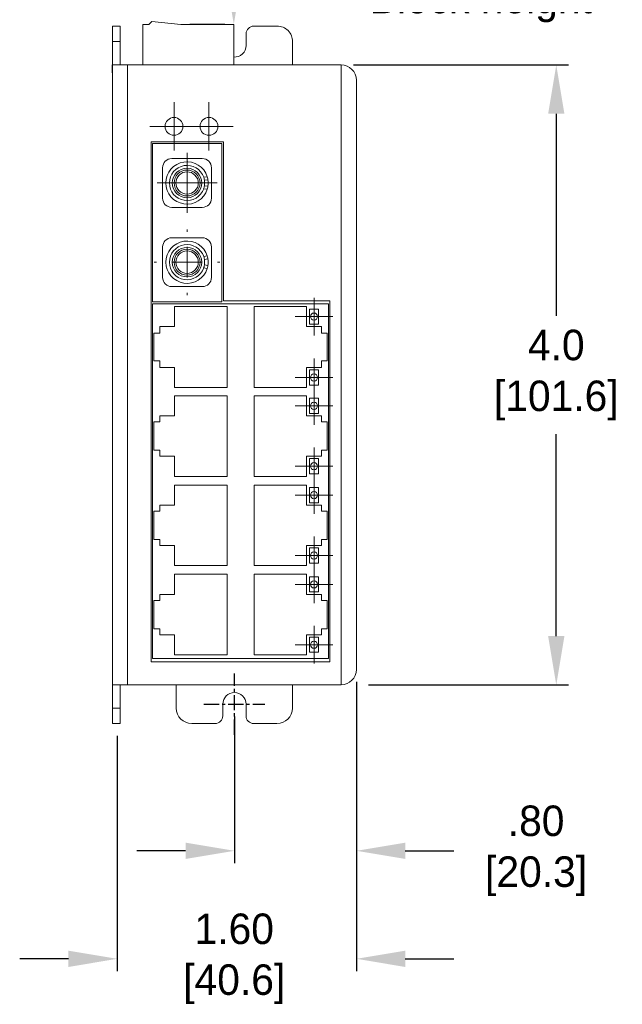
# Model space of a CAD drawing. Header units: inches. Extents: x 0 to 301, y 0 to 227.
# Tile 3 of 8: x 78 to 128, y 74 to 155. Entities that reach past the tile are written whole.
import ezdxf

# ---------------------------------------------------------------- set-up
doc = ezdxf.new("R2010")
doc.units = ezdxf.units.IN
doc.header["$MEASUREMENT"] = 0
doc.linetypes.add('CENTER', pattern=[2, 1.25, -0.25, 0.25, -0.25])
doc.layers.add('Center', color=40, linetype='CENTER')
doc.layers.add('Dimensions', color=140, linetype='Continuous')
doc.dimstyles.new('ISO-25', dxfattribs={"dimtxt": 2.5, "dimasz": 2.5, "dimexe": 1.25, "dimexo": 0.625, "dimtad": 1, "dimtxsty": 'Standard', "dimcen": 2.5, "dimadec": 0, "dimazin": 0, "dimtfac": 1, "dimtmove": 0, "dimatfit": 3, "dimfxl": 1, "dimarcsym": 0})

# ---------------------------------------------------------------- blocks, each defined once
blk = doc.blocks.new('SW_CENTERMARKSYMBOL_0')
at = {"color": 0, "linetype": 'Continuous', "lineweight": 0}
for p, q in [((0, 1.25), (0, 2.459)), ((0, 0), (0, 1.25)), ((-1.25, 0), (-2.459, 0)), ((0, 0), (-1.25, 0)), ((0, 0), (0, -1.25)), ((0, 0), (1.25, 0)), ((1.25, 0), (2.459, 0)), ((0, -1.25), (0, -2.459))]:
    blk.add_line(p, q, dxfattribs=at)
blk = doc.blocks.new('SW_CENTERMARKSYMBOL_1')
at = {"color": 0, "linetype": 'Continuous', "lineweight": 0}
for p, q in [((0, 2.5), (0, 2.691)), ((0, 0), (0, 1.25)), ((-2.5, 0), (-2.691, 0)), ((0, 0), (-1.25, 0)), ((0, 0), (0, -1.25)), ((0, 0), (1.25, 0)), ((2.5, 0), (2.691, 0)), ((0, -2.5), (0, -2.691))]:
    blk.add_line(p, q, dxfattribs=at)
blk = doc.blocks.new('SW_CENTERMARKSYMBOL_2')
at = {"color": 0, "linetype": 'Continuous', "lineweight": 0}
for p, q in [((0, 1.25), (0, 1.981)), ((0, 0), (0, 1.25)), ((-1.25, 0), (-1.981, 0)), ((0, 0), (-1.25, 0)), ((0, 0), (0, -1.25)), ((0, 0), (1.25, 0)), ((1.25, 0), (1.981, 0)), ((0, -1.25), (0, -1.981))]:
    blk.add_line(p, q, dxfattribs=at)
blk = doc.blocks.new('SW_CENTERMARKSYMBOL_3')
at = {"color": 0, "linetype": 'Continuous', "lineweight": 0}
for p, q in [((0, 1.25), (0, 1.544)), ((0, 0), (0, 1.25)), ((-1.25, 0), (-1.544, 0)), ((0, 0), (-1.25, 0)), ((0, 0), (0, -1.25)), ((0, 0), (1.25, 0)), ((1.25, 0), (1.544, 0)), ((0, -1.25), (0, -1.544))]:
    blk.add_line(p, q, dxfattribs=at)
blk = doc.blocks.new('SW_CENTERMARKSYMBOL_4')
at = {"color": 0, "linetype": 'Continuous', "lineweight": 0}
for p, q in [((0, 1.25), (0, 1.544)), ((0, 0), (0, 1.25)), ((-1.25, 0), (-1.544, 0)), ((0, 0), (-1.25, 0)), ((0, 0), (0, -1.25)), ((0, 0), (1.25, 0)), ((1.25, 0), (1.544, 0)), ((0, -1.25), (0, -1.544))]:
    blk.add_line(p, q, dxfattribs=at)
blk = doc.blocks.new('SW_CENTERMARKSYMBOL_5')
at = {"color": 0, "linetype": 'Continuous', "lineweight": 0}
for p, q in [((0, 1.25), (0, 1.544)), ((0, 0), (0, 1.25)), ((-1.25, 0), (-1.544, 0)), ((0, 0), (-1.25, 0)), ((0, 0), (0, -1.25)), ((0, 0), (1.25, 0)), ((1.25, 0), (1.544, 0)), ((0, -1.25), (0, -1.544))]:
    blk.add_line(p, q, dxfattribs=at)
blk = doc.blocks.new('SW_CENTERMARKSYMBOL_6')
at = {"color": 0, "linetype": 'Continuous', "lineweight": 0}
for p, q in [((0, 1.25), (0, 1.544)), ((0, 0), (0, 1.25)), ((-1.25, 0), (-1.544, 0)), ((0, 0), (-1.25, 0)), ((0, 0), (0, -1.25)), ((0, 0), (1.25, 0)), ((1.25, 0), (1.544, 0)), ((0, -1.25), (0, -1.544))]:
    blk.add_line(p, q, dxfattribs=at)
blk = doc.blocks.new('SW_CENTERMARKSYMBOL_7')
at = {"color": 0, "linetype": 'Continuous', "lineweight": 0}
for p, q in [((0, 1.25), (0, 1.544)), ((0, 0), (0, 1.25)), ((-1.25, 0), (-1.544, 0)), ((0, 0), (-1.25, 0)), ((0, 0), (0, -1.25)), ((0, 0), (1.25, 0)), ((1.25, 0), (1.544, 0)), ((0, -1.25), (0, -1.544))]:
    blk.add_line(p, q, dxfattribs=at)
blk = doc.blocks.new('SW_CENTERMARKSYMBOL_8')
at = {"color": 0, "linetype": 'Continuous', "lineweight": 0}
for p, q in [((0, 1.25), (0, 1.544)), ((0, 0), (0, 1.25)), ((-1.25, 0), (-1.544, 0)), ((0, 0), (-1.25, 0)), ((0, 0), (0, -1.25)), ((0, 0), (1.25, 0)), ((1.25, 0), (1.544, 0)), ((0, -1.25), (0, -1.544))]:
    blk.add_line(p, q, dxfattribs=at)
blk = doc.blocks.new('SW_CENTERMARKSYMBOL_9')
at = {"color": 0, "linetype": 'Continuous', "lineweight": 0}
for p, q in [((0, 1.25), (0, 1.544)), ((0, 0), (0, 1.25)), ((-1.25, 0), (-1.544, 0)), ((0, 0), (-1.25, 0)), ((0, 0), (0, -1.25)), ((0, 0), (1.25, 0)), ((1.25, 0), (1.544, 0)), ((0, -1.25), (0, -1.544))]:
    blk.add_line(p, q, dxfattribs=at)
blk = doc.blocks.new('SW_CENTERMARKSYMBOL_10')
at = {"color": 0, "linetype": 'Continuous', "lineweight": 0}
for p, q in [((0, 1.25), (0, 1.544)), ((0, 0), (0, 1.25)), ((-1.25, 0), (-1.544, 0)), ((0, 0), (-1.25, 0)), ((0, 0), (0, -1.25)), ((0, 0), (1.25, 0)), ((1.25, 0), (1.544, 0)), ((0, -1.25), (0, -1.544))]:
    blk.add_line(p, q, dxfattribs=at)
blk = doc.blocks.new('*D19')
at = {"layer": 'Defpoints', "color": 0}
for p in [(104.711, 150.879), (105.961, 100.064), (122.346, 100.064)]:
    blk.add_point(p, dxfattribs=at)
at = {"layer": 'Dimensions', "color": 0, "lineweight": -2}
for p, q in [((105.711, 150.879), (123.346, 150.879)), ((122.346, 146.879), (122.346, 130.321)), ((122.346, 104.064), (122.346, 120.607)), ((106.961, 100.064), (123.346, 100.064))]:
    blk.add_line(p, q, dxfattribs=at)
at = {"layer": 'Dimensions', "color": 0}
for points in [[(121.679, 146.879), (123.013, 146.879), (122.346, 150.879)], [(121.679, 104.064), (123.013, 104.064), (122.346, 100.064)]]:
    blk.add_solid(points, dxfattribs=at)
at = {"layer": 'Dimensions', "color": 0, "insert": (122.346, 125.464), "char_height": 2.5, "attachment_point": 5}
blk.add_mtext('4.0\\P[101.6]', dxfattribs=at)
blk = doc.blocks.new('*D20')
at = {"layer": 'Defpoints', "color": 0}
for p in [(105.961, 101.329), (95.961, 98.476), (105.961, 86.475)]:
    blk.add_point(p, dxfattribs=at)
at = {"layer": 'Dimensions', "color": 0, "lineweight": -2}
for p, q in [((105.961, 100.329), (105.961, 85.475)), ((95.961, 97.476), (95.961, 85.475)), ((91.961, 86.475), (87.961, 86.475)), ((109.961, 86.475), (113.961, 86.475))]:
    blk.add_line(p, q, dxfattribs=at)
at = {"layer": 'Dimensions', "color": 0}
for points in [[(91.961, 87.142), (91.961, 85.809), (95.961, 86.475)], [(109.961, 87.142), (109.961, 85.809), (105.961, 86.475)]]:
    blk.add_solid(points, dxfattribs=at)
at = {"layer": 'Dimensions', "color": 0, "insert": (120.693, 86.475), "char_height": 2.5, "attachment_point": 5}
blk.add_mtext('.80\\P[20.3]', dxfattribs=at)
blk = doc.blocks.new('*D21')
at = {"layer": 'Defpoints', "color": 0}
for p in [(105.961, 101.329), (86.362, 96.889), (105.961, 77.625)]:
    blk.add_point(p, dxfattribs=at)
at = {"layer": 'Dimensions', "color": 0, "lineweight": -2}
for p, q in [((105.961, 100.329), (105.961, 76.625)), ((86.362, 95.889), (86.362, 76.625)), ((82.362, 77.625), (78.362, 77.625)), ((109.961, 77.625), (113.961, 77.625))]:
    blk.add_line(p, q, dxfattribs=at)
at = {"layer": 'Dimensions', "color": 0}
for points in [[(82.362, 78.291), (82.362, 76.958), (86.362, 77.625)], [(109.961, 78.291), (109.961, 76.958), (105.961, 77.625)]]:
    blk.add_solid(points, dxfattribs=at)
at = {"layer": 'Dimensions', "color": 0, "insert": (95.949, 77.625), "char_height": 2.5, "attachment_point": 5}
blk.add_mtext('1.60\\P[40.6]', dxfattribs=at)

msp = doc.modelspace()

# ---------------------------------------------------------------- linework, layer by layer
at = {"color": 7, "linetype": 'Continuous', "lineweight": 15}
for p, q in [((88.461, 154.187), (88.461, 150.8788)), ((88.9548, 154.187), (88.461, 154.187)), ((89.2028, 154.435), (88.9548, 154.187)), ((91.5641, 154.187), (89.2028, 154.435)), ((95.911, 154.187), (91.5641, 154.187)), ((92.3092, 154.202), (92.3092, 154.187)), ((92.3092, 154.202), (95.1658, 154.202)), ((95.1658, 154.202), (95.1658, 154.187)), ((95.911, 150.8788), (95.911, 154.187)), ((86.611, 154.0538), (85.961, 154.0538)), ((85.961, 152.7838), (85.961, 154.0538)), ((86.611, 152.7838), (86.611, 154.0538)), ((96.9239, 152.4666), (96.9239, 153.4192)), ((97.5588, 154.0542), (99.4638, 154.0543)), ((86.611, 152.7838), (85.961, 152.7838)), ((85.961, 150.8788), (85.961, 152.7838)), ((86.611, 150.8788), (86.611, 152.7838)), ((100.7339, 152.7843), (100.7339, 150.8788)), ((85.95, 150.2438), (85.95, 150.8788)), ((85.95, 150.8788), (85.961, 150.8788)), ((85.95, 150.2438), (85.961, 150.2438)), ((85.95, 150.2288), (85.95, 150.2438)), ((85.95, 150.2288), (85.961, 150.2288)), ((85.961, 100.0788), (85.961, 150.8788)), ((85.961, 150.8788), (87.211, 150.8788)), ((87.211, 150.8788), (87.211, 100.0788)), ((104.711, 150.8788), (87.211, 150.8788)), ((104.711, 100.0788), (104.711, 150.8788)), ((105.961, 149.6288), (105.961, 101.3288)), ((89.1451, 144.559), (89.1451, 101.9539)), ((95.0737, 144.559), (89.1451, 144.559)), ((89.2374, 144.4458), (94.9217, 144.4458)), ((89.2374, 131.4636), (89.2374, 144.4458)), ((94.9217, 144.4458), (94.9217, 131.4636)), ((95.0737, 131.5439), (95.0737, 144.559)), ((93.3296, 143.2003), (90.8296, 143.2003)), ((90.0796, 142.4503), (90.0796, 139.9503)), ((94.0796, 139.9503), (94.0796, 142.4503)), ((93.443, 141.6664), (93.7373, 141.7124)), ((93.7938, 141.4682), (93.5032, 141.4228)), ((93.7369, 140.6871), (93.4427, 140.7333)), ((93.503, 140.9769), (93.7936, 140.9313)), ((90.8296, 139.2003), (93.3296, 139.2003)), ((93.3296, 136.7091), (90.8296, 136.7091)), ((90.0796, 135.9591), (90.0796, 133.4591)), ((94.0796, 133.4591), (94.0796, 135.9591)), ((93.443, 135.1753), (93.7373, 135.2213)), ((93.7938, 134.9771), (93.5032, 134.9317)), ((93.7369, 134.196), (93.4427, 134.2422)), ((93.503, 134.4857), (93.7936, 134.4401)), ((90.8296, 132.7091), (93.3296, 132.7091)), ((103.7891, 131.5439), (95.0737, 131.5439)), ((103.7891, 101.9539), (103.7891, 131.5439)), ((94.9217, 131.4636), (89.2374, 131.4636)), ((89.252, 131.3094), (89.252, 102.2428)), ((103.6822, 131.3094), (89.252, 131.3094)), ((95.3642, 131.0749), (91.0542, 131.0749)), ((91.0542, 131.0749), (91.0542, 129.4268)), ((95.3642, 124.4327), (95.3642, 131.0749)), ((101.88, 131.0749), (97.57, 131.0749)), ((97.57, 131.0749), (97.57, 124.4327)), ((101.88, 129.4268), (101.88, 131.0749)), ((102.867, 130.8708), (102.1106, 130.8708)), ((102.1106, 130.8708), (102.1106, 129.6309)), ((102.867, 129.6309), (102.867, 130.8708)), ((103.6822, 102.2428), (103.6822, 131.3094)), ((91.0542, 129.4268), (89.8366, 129.4268)), ((89.8366, 129.4268), (89.8366, 128.8923)), ((103.0976, 129.4268), (101.88, 129.4268)), ((102.1106, 129.6309), (102.867, 129.6309)), ((103.0976, 128.8923), (103.0976, 129.4268)), ((89.8366, 128.8923), (89.3589, 128.8923)), ((89.3589, 128.8923), (89.3589, 126.6153)), ((103.5753, 128.8923), (103.0976, 128.8923)), ((103.5753, 126.6153), (103.5753, 128.8923)), ((89.3589, 126.6153), (89.8366, 126.6153)), ((89.8366, 126.6153), (89.8366, 126.0808)), ((89.8366, 126.0808), (91.0542, 126.0808)), ((91.0542, 126.0808), (91.0542, 124.4327)), ((101.88, 124.4327), (101.88, 126.0808)), ((101.88, 126.0808), (103.0976, 126.0808)), ((102.867, 125.8824), (102.1106, 125.8824)), ((102.1106, 125.8824), (102.1106, 124.6426)), ((102.867, 124.6426), (102.867, 125.8824)), ((103.0976, 126.0808), (103.0976, 126.6153)), ((103.0976, 126.6153), (103.5753, 126.6153)), ((91.0542, 124.4327), (95.3642, 124.4327)), ((97.57, 124.4327), (101.88, 124.4327)), ((102.1106, 124.6426), (102.867, 124.6426)), ((91.0542, 123.761), (91.0542, 122.1128)), ((95.3642, 123.761), (91.0542, 123.761)), ((95.3642, 117.1597), (95.3642, 123.761)), ((101.88, 123.761), (97.57, 123.761)), ((97.57, 123.761), (97.57, 117.1597)), ((101.88, 122.1128), (101.88, 123.761)), ((102.1106, 123.5568), (102.1106, 122.317)), ((102.867, 123.5568), (102.1106, 123.5568)), ((102.867, 122.317), (102.867, 123.5568)), ((91.0542, 122.1128), (89.8366, 122.1128)), ((89.8366, 122.1128), (89.8366, 121.6192)), ((103.0976, 122.1128), (101.88, 122.1128)), ((102.1106, 122.317), (102.867, 122.317)), ((103.0976, 121.6192), (103.0976, 122.1128)), ((89.3589, 121.6192), (89.3589, 119.3014)), ((89.8366, 121.6192), (89.3589, 121.6192)), ((103.5753, 121.6192), (103.0976, 121.6192)), ((103.5753, 119.3014), (103.5753, 121.6192)), ((89.3589, 119.3014), (89.8366, 119.3014)), ((89.8366, 119.3014), (89.8366, 118.8078)), ((89.8366, 118.8078), (91.0542, 118.8078)), ((91.0542, 118.8078), (91.0542, 117.1597)), ((101.88, 117.1597), (101.88, 118.8078)), ((101.88, 118.8078), (103.0976, 118.8078)), ((102.1106, 118.6093), (102.1106, 117.3695)), ((102.867, 118.6093), (102.1106, 118.6093)), ((102.867, 117.3695), (102.867, 118.6093)), ((103.0976, 118.8078), (103.0976, 119.3014)), ((103.0976, 119.3014), (103.5753, 119.3014)), ((91.0542, 117.1597), (95.3642, 117.1597)), ((97.57, 117.1597), (101.88, 117.1597)), ((102.1106, 117.3695), (102.867, 117.3695)), ((95.3642, 116.447), (91.0542, 116.447)), ((91.0542, 116.447), (91.0542, 114.7989)), ((95.3642, 109.8457), (95.3642, 116.447)), ((101.88, 116.447), (97.57, 116.447)), ((97.57, 116.447), (97.57, 109.8457)), ((101.88, 114.7989), (101.88, 116.447)), ((102.1106, 116.2429), (102.1106, 115.003)), ((102.867, 116.2429), (102.1106, 116.2429)), ((102.867, 115.003), (102.867, 116.2429)), ((89.8366, 114.7989), (89.8366, 114.3053)), ((91.0542, 114.7989), (89.8366, 114.7989)), ((103.0976, 114.7989), (101.88, 114.7989)), ((102.1106, 115.003), (102.867, 115.003)), ((103.0976, 114.3053), (103.0976, 114.7989)), ((89.3589, 114.3053), (89.3589, 111.9875)), ((89.8366, 114.3053), (89.3589, 114.3053)), ((103.5753, 114.3053), (103.0976, 114.3053)), ((103.5753, 111.9875), (103.5753, 114.3053)), ((89.3589, 111.9875), (89.8366, 111.9875)), ((89.8366, 111.9875), (89.8366, 111.4938)), ((89.8366, 111.4938), (91.0542, 111.4938)), ((91.0542, 111.4938), (91.0542, 109.8457)), ((101.88, 109.8457), (101.88, 111.4938)), ((101.88, 111.4938), (103.0976, 111.4938)), ((103.0976, 111.9875), (103.5753, 111.9875)), ((103.0976, 111.4938), (103.0976, 111.9875)), ((102.1106, 111.2954), (102.1106, 110.0556)), ((102.867, 111.2954), (102.1106, 111.2954)), ((102.867, 110.0556), (102.867, 111.2954)), ((91.0542, 109.8457), (95.3642, 109.8457)), ((97.57, 109.8457), (101.88, 109.8457)), ((102.1106, 110.0556), (102.867, 110.0556)), ((95.3642, 109.1331), (91.0542, 109.1331)), ((91.0542, 109.1331), (91.0542, 107.485)), ((95.3642, 102.5318), (95.3642, 109.1331)), ((101.88, 109.1331), (97.57, 109.1331)), ((97.57, 109.1331), (97.57, 102.5318)), ((101.88, 107.485), (101.88, 109.1331)), ((102.1106, 108.9289), (102.1106, 107.6891)), ((102.867, 108.9289), (102.1106, 108.9289)), ((102.867, 107.6891), (102.867, 108.9289)), ((91.0542, 107.485), (89.8366, 107.485)), ((89.8366, 107.485), (89.8366, 106.9913)), ((103.0976, 107.485), (101.88, 107.485)), ((102.1106, 107.6891), (102.867, 107.6891)), ((103.0976, 106.9913), (103.0976, 107.485)), ((89.3589, 106.9913), (89.3589, 104.6735)), ((89.8366, 106.9913), (89.3589, 106.9913)), ((103.5753, 106.9913), (103.0976, 106.9913)), ((103.5753, 104.6735), (103.5753, 106.9913)), ((89.3589, 104.6735), (89.8366, 104.6735)), ((89.8366, 104.6735), (89.8366, 104.1799)), ((89.8366, 104.1799), (91.0542, 104.1799)), ((91.0542, 104.1799), (91.0542, 102.5318)), ((101.88, 102.5318), (101.88, 104.1799)), ((101.88, 104.1799), (103.0976, 104.1799)), ((103.0976, 104.1799), (103.0976, 104.6735)), ((103.0976, 104.6735), (103.5753, 104.6735)), ((102.1106, 103.9814), (102.1106, 102.7416)), ((102.867, 103.9814), (102.1106, 103.9814)), ((102.867, 102.7416), (102.867, 103.9814)), ((91.0542, 102.5318), (95.3642, 102.5318)), ((97.57, 102.5318), (101.88, 102.5318)), ((102.1106, 102.7416), (102.867, 102.7416)), ((89.1451, 101.9539), (103.7891, 101.9539)), ((89.252, 102.2428), (103.6822, 102.2428)), ((87.211, 100.0788), (85.961, 100.0788)), ((85.961, 98.1738), (85.961, 100.0788)), ((86.611, 98.1738), (86.611, 100.0788)), ((104.711, 100.0788), (87.211, 100.0788)), ((91.1985, 98.1738), (91.1985, 100.0788)), ((100.7235, 100.0788), (100.7235, 98.1738)), ((95.0085, 98.4913), (95.0085, 97.5388)), ((96.9135, 97.5388), (96.9135, 98.4913)), ((86.611, 98.1738), (85.961, 98.1738)), ((85.961, 96.9038), (85.961, 98.1738)), ((86.611, 96.9038), (86.611, 98.1738)), ((86.611, 96.9038), (85.961, 96.9038)), ((94.3735, 96.9038), (92.4685, 96.9038)), ((99.4535, 96.9038), (97.5485, 96.9038))]:
    msp.add_line(p, q, dxfattribs=at)
for centre, radius in [((91.011, 145.8368), 0.7306), ((93.8764, 145.8368), 0.7306), ((92.0796, 141.2003), 1.2085), ((92.0796, 141.2003), 1.0626), ((92.0796, 141.2003), 0.9176), ((92.0796, 134.7091), 1.2085), ((92.0796, 134.7091), 1.0626), ((92.0796, 134.7091), 0.9176), ((102.4888, 130.2508), 0.2941), ((102.4888, 125.2625), 0.2941), ((102.4888, 122.9369), 0.2941), ((102.4888, 117.9894), 0.2941), ((102.4888, 115.623), 0.2941), ((102.4888, 110.6755), 0.2941), ((102.4888, 108.309), 0.2941), ((102.4888, 103.3615), 0.2941)]:
    msp.add_circle(centre, radius, dxfattribs=at)
for centre, radius, start, end in [((97.5589, 153.4192), 0.635, 90.004253, 180), ((99.4639, 152.7843), 1.27, 0, 90.004253), ((95.9714, 152.4666), 0.9525, 266.362065, 0), ((104.711, 149.6288), 1.25, 0, 90), ((90.8296, 142.4503), 0.75, 90, 180), ((92.0796, 141.2003), 1.735, 17.16919, 342.796026), ((93.3296, 142.4503), 0.75, 0, 90), ((92.0796, 141.2003), 1.4409, 18.876165, 341.089051), ((92.0796, 141.2003), 1.4409, 351.080741, 8.884475), ((92.0796, 141.2003), 1.735, 351.080741, 8.884475), ((90.8296, 139.9503), 0.75, 180, 270), ((93.3296, 139.9503), 0.75, 270, 0), ((90.8296, 135.9591), 0.75, 90, 180), ((92.0796, 134.7091), 1.735, 17.16919, 342.796026), ((93.3296, 135.9591), 0.75, 0, 90), ((92.0796, 134.7091), 1.4409, 18.876165, 341.089051), ((92.0796, 134.7091), 1.4409, 351.080741, 8.884475), ((92.0796, 134.7091), 1.735, 351.080741, 8.884475), ((90.8296, 133.4591), 0.75, 180, 270), ((93.3296, 133.4591), 0.75, 270, 0), ((104.711, 101.3288), 1.25, 270, 0), ((95.961, 98.4913), 0.9525, 0, 180), ((92.4685, 98.1738), 1.27, 180, 270), ((99.4535, 98.1738), 1.27, 270, 0), ((94.3735, 97.5388), 0.635, 270, 0), ((97.5485, 97.5388), 0.635, 180, 270)]:
    msp.add_arc(centre, radius, start, end, dxfattribs=at)
for points in [[(93.5032, 141.4228), (93.5032, 141.4228), (93.4994, 141.4498), (93.4805, 141.5406), (93.4644, 141.6038), (93.443, 141.6664)], [(93.7373, 141.7124), (93.7568, 141.6492), (93.7718, 141.5861), (93.7899, 141.4953), (93.7938, 141.4682), (93.7938, 141.4682)], [(93.4427, 140.7333), (93.4641, 140.7959), (93.4802, 140.8589), (93.4993, 140.9498), (93.503, 140.9769), (93.503, 140.9769)], [(93.7936, 140.9313), (93.7936, 140.9313), (93.7898, 140.9043), (93.7716, 140.8136), (93.7565, 140.7503), (93.7369, 140.6871)], [(93.5032, 134.9317), (93.5032, 134.9317), (93.4994, 134.9587), (93.4805, 135.0494), (93.4644, 135.1126), (93.443, 135.1753)], [(93.7373, 135.2213), (93.7568, 135.1581), (93.7718, 135.095), (93.7899, 135.0041), (93.7938, 134.9771), (93.7938, 134.9771)], [(93.4427, 134.2422), (93.4641, 134.3048), (93.4802, 134.3678), (93.4993, 134.4586), (93.503, 134.4857), (93.503, 134.4857)], [(93.7936, 134.4401), (93.7936, 134.4401), (93.7898, 134.4132), (93.7716, 134.3225), (93.7565, 134.2592), (93.7369, 134.196)]]:
    msp.add_open_spline(points, degree=3, knots=[0, 0, 0, 0, 0.5, 0.5, 1, 1, 1, 1], dxfattribs=at)
at = {"layer": 'Center'}
for p, q in [((95.961, 95.9913), (95.961, 100.9913)), ((93.461, 98.4913), (98.461, 98.4913))]:
    msp.add_line(p, q, dxfattribs=at)
at = {"layer": 'Dimensions'}
msp.add_solid([(95.2443, 158.187), (96.5776, 158.187), (95.911, 154.187)], dxfattribs=at)

# ---------------------------------------------------------------- block references
at = {"layer": 'Center'}
for name, p in [('SW_CENTERMARKSYMBOL_2', (91.011, 145.8368)), ('SW_CENTERMARKSYMBOL_2', (93.8764, 145.8368)), ('SW_CENTERMARKSYMBOL_0', (92.0796, 141.2003)), ('SW_CENTERMARKSYMBOL_1', (92.0796, 134.7091)), ('SW_CENTERMARKSYMBOL_3', (102.4888, 130.2508)), ('SW_CENTERMARKSYMBOL_7', (102.4888, 125.2625)), ('SW_CENTERMARKSYMBOL_4', (102.4888, 122.9369)), ('SW_CENTERMARKSYMBOL_8', (102.4888, 117.9894)), ('SW_CENTERMARKSYMBOL_5', (102.4888, 115.623)), ('SW_CENTERMARKSYMBOL_9', (102.4888, 110.6755)), ('SW_CENTERMARKSYMBOL_6', (102.4888, 108.309)), ('SW_CENTERMARKSYMBOL_10', (102.4888, 103.3615))]:
    msp.add_blockref(name, p, dxfattribs=at)

# ---------------------------------------------------------------- texts
at = {"layer": 'Dimensions', "insert": (116.1612, 158.0665), "char_height": 2.5, "attachment_point": 5}
msp.add_mtext('\\A1;\\PBlock height', dxfattribs=at)

# ---------------------------------------------------------------- dimensions: what is measured, and where the dimension line sits
at = {"layer": 'Dimensions'}
dim = msp.add_linear_dim(base=(122.346, 100.0638), p1=(104.711, 150.8788), p2=(105.961, 100.0638), angle=90, text='4.0\\P[101.6]', dimstyle='ISO-25', override={"dimasz": 4, "dimexe": 1, "dimexo": 1, "dimgap": 1.524, "dimtih": 1, "dimtoh": 1, "dimlfac": 2, "dimzin": 0, "dimpost": '\\X', "dimtofl": 0, "dimtzin": 0}, dxfattribs=at)
dim.commit()
dim.dimension.update_dxf_attribs({"geometry": '*D19', "text_midpoint": (122.346, 125.4638), "dimtype": 160})
for base, p1, text, picture, middle in [((105.961, 77.6248), (86.3621, 96.8888), '1.60\\P[40.6]', '*D21', (95.9494, 77.6248)), ((105.961, 86.4753), (95.961, 98.4763), '.80\\P[20.3]', '*D20', (120.6933, 86.4753))]:
    dim = msp.add_linear_dim(base=base, p1=p1, p2=(105.961, 101.3288), text=text, dimstyle='ISO-25', override={"dimasz": 4, "dimexe": 1, "dimexo": 1, "dimgap": 1.524, "dimtad": 0, "dimtih": 1, "dimtoh": 1, "dimlfac": 2, "dimzin": 0, "dimdsep": 46, "dimpost": '\\X', "dimtofl": 0, "dimtzin": 0}, dxfattribs=at)
    dim.commit()
    dim.dimension.update_dxf_attribs({"geometry": picture, "text_midpoint": middle, "dimtype": 160})

doc.saveas('drawing.dxf')
